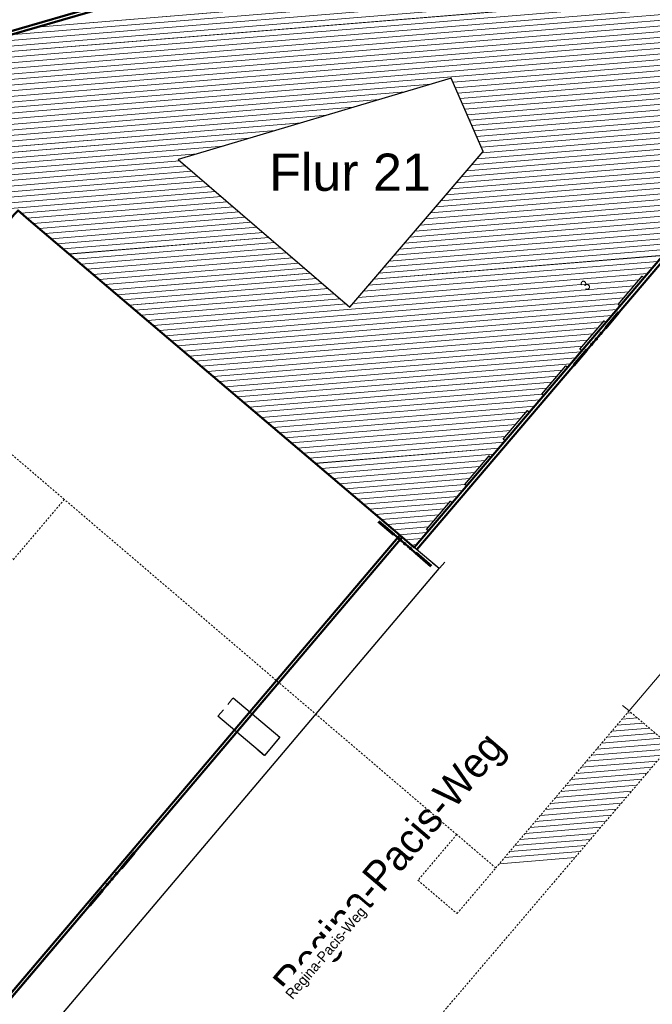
# Model space of a CAD drawing. Header units: millimetres. Extents: x 32365810 to 32368499, y 5620272 to 5622478.
# Tile 37 of 249: x 32366655 to 32366697, y 5620559 to 5620625. Entities that reach past the tile are written whole.
import ezdxf

# ---------------------------------------------------------------- set-up
doc = ezdxf.new("R2010")
doc.units = ezdxf.units.MM
for name, pattern in [('1600.1047', [0]), ('1600.2013', [0, 0]), ('1600.2028', [0]), ('1600.2032', [0.25, 0.125, 0, 0, -0.125]), ('1600.2505', [0]), ('1600.25101', [0]), ('1600.2512', [0.25, 0.125, 0, 0, -0.125])]:
    doc.linetypes.add(name, pattern=pattern)
doc.layers.get('0').update_dxf_attribs({"color": 1, "linetype": 'CONTINUOUS'})
doc.layers.add('_K_Flurstücke_Grenzpunkte', color=251, linetype='CONTINUOUS', lineweight=50)
for name, color, linetype in [('_K_Gebäude', 251, 'CONTINUOUS'), ('_K_Lagebezeichnungen', 251, 'CONTINUOUS'), ('_K_Siedlungsflächen - Bauwerke u. Einrichtungen', 251, 'CONTINUOUS')]:
    doc.layers.add(name, color=color, linetype=linetype)
for name, color, linetype, transparency in [('Flurstücke_Grenzpunkte', 11, 'CONTINUOUS', 0.75), ('Gebäude', 31, 'CONTINUOUS', 0.75), ('Lagebezeichnungen', 12, 'CONTINUOUS', 0.75), ('Siedlungsflächen - Bauwerke u. Einrichtungen', 51, 'CONTINUOUS', 0.75)]:
    doc.layers.add(name, color=color, linetype=linetype, transparency=transparency)
doc.styles.add('Flur_ Name_62-2', font='arial.ttf')
doc.styles.add('Hausnummern NRW', font='arial.ttf', dxfattribs={"width": 0.85})
doc.styles.add('Straßename', font='arial.ttf', dxfattribs={"width": 0.95})

# ---------------------------------------------------------------- blocks, each defined once
blk = doc.blocks.new('Senkrechter Strich')
at = {"color": 0, "lineweight": -2}
blk.add_line((0, 0.5), (0, -0.5), dxfattribs=at)
blk = doc.blocks.new('O3457')
at = {"layer": 'Siedlungsflächen - Bauwerke u. Einrichtungen', "color": 7, "linetype": '1600.25101', "lineweight": 18}
blk.add_line((32366211.904, 5621954.671), (32366196.104, 5621936.073), dxfattribs=at)
at = {"layer": 'Siedlungsflächen - Bauwerke u. Einrichtungen', "color": 7, "lineweight": 18, "xscale": 0.55, "yscale": 0.55, "zscale": 0.55}
for p, rotation in [((32366211.675368, 5621954.865235), 229.650311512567), ((32366195.875368, 5621936.267235), 49.650311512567)]:
    blk.add_blockref('Senkrechter Strich', p, dxfattribs=dict(at, rotation=rotation))
blk = doc.blocks.new('Flurgrenze_ Begleitsignatur')
at = {"color": 0, "lineweight": -2}
for p, q in [((-0.29, 0), (-0.12, 0)), ((0.12, 0), (0.29, 0))]:
    blk.add_line(p, q, dxfattribs=at)
for p in [(-0.06, 0), (0, 0), (0.06, 0)]:
    blk.add_point(p, dxfattribs=at)
blk = doc.blocks.new('O66')
at = {"layer": 'Gebäude', "color": 7, "linetype": '1600.2512', "lineweight": 18}
for p, q in [((32366184.521, 5621927.764), (32366181.907, 5621924.693)), ((32366187.146, 5621925.524), (32366184.521, 5621927.764)), ((32366184.539, 5621922.454), (32366187.146, 5621925.524)), ((32366181.907, 5621924.693), (32366184.539, 5621922.454))]:
    blk.add_line(p, q, dxfattribs=at)
blk = doc.blocks.new('O96')
at = {"layer": 'Gebäude', "color": 7, "linetype": '1600.2512', "lineweight": 18}
for p, q in [((32366152.057, 5621955.461), (32366147.538, 5621952.393)), ((32366158.132, 5621950.278), (32366152.057, 5621955.461)), ((32366147.538, 5621952.393), (32366154.699, 5621946.228)), ((32366154.699, 5621946.228), (32366158.132, 5621950.278))]:
    blk.add_line(p, q, dxfattribs=at)
blk = doc.blocks.new('O243')
at = {"layer": 'Flurstücke_Grenzpunkte', "color": 251, "linetype": '1600.2013', "lineweight": 50, "true_color": 0x566563}
blk.add_line((32366181.830197, 5621946.912998), (32366205.960197, 5621975.206998), dxfattribs=at)
at = {"layer": 'Flurstücke_Grenzpunkte', "color": 251, "lineweight": 50, "true_color": 0x566563, "xscale": 5, "yscale": 5, "zscale": 5, "rotation": 49.54142729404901}
blk.add_blockref('Flurgrenze_ Begleitsignatur', (32366193.895197, 5621961.059998), dxfattribs=at)
blk = doc.blocks.new('O301')
at = {"layer": 'Flurstücke_Grenzpunkte', "color": 251, "linetype": '1600.2013', "lineweight": 50, "true_color": 0x566563}
blk.add_line((32366141.833439, 5621901.832282), (32366180.855439, 5621947.742282), dxfattribs=at)
at = {"layer": 'Flurstücke_Grenzpunkte', "color": 251, "lineweight": 50, "true_color": 0x566563, "xscale": 5, "yscale": 5, "zscale": 5, "rotation": 49.63655021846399}
blk.add_blockref('Flurgrenze_ Begleitsignatur', (32366161.344439, 5621924.787282), dxfattribs=at)
blk = doc.blocks.new('O379')
at = {"layer": 'Flurstücke_Grenzpunkte', "color": 251, "linetype": '1600.2013', "lineweight": 50, "true_color": 0x566563}
blk.add_line((32366171.355455, 5621986.605132), (32366153.517455, 5621981.443132), dxfattribs=at)
at = {"layer": 'Flurstücke_Grenzpunkte', "color": 251, "lineweight": 50, "true_color": 0x566563, "xscale": 5, "yscale": 5, "zscale": 5, "rotation": 196.139503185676}
blk.add_blockref('Flurgrenze_ Begleitsignatur', (32366162.436455, 5621984.024132), dxfattribs=at)
blk = doc.blocks.new('O389')
at = {"layer": 'Flurstücke_Grenzpunkte', "color": 251, "linetype": '1600.2013', "lineweight": 50, "true_color": 0x566563}
blk.add_line((32366180.538254, 5621947.716585), (32366181.513254, 5621946.887585), dxfattribs=at)
at = {"layer": 'Flurstücke_Grenzpunkte', "color": 251, "lineweight": 50, "true_color": 0x566563, "xscale": 5, "yscale": 5, "zscale": 5, "rotation": 319.626935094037}
blk.add_blockref('Flurgrenze_ Begleitsignatur', (32366181.025754, 5621947.302085), dxfattribs=at)
blk = doc.blocks.new('O759')
at = {"layer": 'Flurstücke_Grenzpunkte', "color": 7, "linetype": '1600.2028', "lineweight": 35}
for p, q in [((32366205.789, 5621975.353), (32366181.659, 5621947.059)), ((32366180.684, 5621947.888), (32366141.662, 5621901.978)), ((32366181.659, 5621947.059), (32366180.684, 5621947.888))]:
    blk.add_line(p, q, dxfattribs=at)
blk = doc.blocks.new('O864')
at = {"layer": 'Flurstücke_Grenzpunkte', "color": 7, "linetype": '1600.2028', "lineweight": 35}
for p, q in [((32366171.418, 5621986.389), (32366153.58, 5621981.227)), ((32366205.789, 5621975.353), (32366181.659, 5621947.059)), ((32366155.022, 5621969.69), (32366155.754, 5621969.068)), ((32366155.754, 5621969.068), (32366180.684, 5621947.888)), ((32366181.659, 5621947.059), (32366180.684, 5621947.888))]:
    blk.add_line(p, q, dxfattribs=at)
blk = doc.blocks.new('O1061')
at = {"layer": 'Flurstücke_Grenzpunkte', "color": 7, "linetype": '1600.2028', "lineweight": 35}
blk.add_line((32366171.418, 5621986.389), (32366153.58, 5621981.227), dxfattribs=at)
blk = doc.blocks.new('O1908')
at = {"layer": 'Flurstücke_Grenzpunkte', "color": 7, "linetype": '1600.2028', "lineweight": 35}
for p, q in [((32366155.022, 5621969.69), (32366155.754, 5621969.068)), ((32366155.754, 5621969.068), (32366180.684, 5621947.888)), ((32366180.684, 5621947.888), (32366141.662, 5621901.978))]:
    blk.add_line(p, q, dxfattribs=at)
blk = doc.blocks.new('O3496')
at = {"layer": 'Siedlungsflächen - Bauwerke u. Einrichtungen', "color": 7, "linetype": '1600.25101', "lineweight": 18}
blk.add_line((32366183.336, 5621945.633), (32366181.659, 5621947.059), dxfattribs=at)
at = {"layer": 'Siedlungsflächen - Bauwerke u. Einrichtungen', "color": 7, "lineweight": 18, "xscale": 0.55, "yscale": 0.55, "zscale": 0.55}
for p, rotation in [((32366181.853338, 5621947.287545), 319.624556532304), ((32366183.530338, 5621945.861545), 139.624556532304)]:
    blk.add_blockref('Senkrechter Strich', p, dxfattribs=dict(at, rotation=rotation))
blk = doc.blocks.new('O3534')
at = {"layer": 'Siedlungsflächen - Bauwerke u. Einrichtungen', "color": 7, "linetype": '1600.25101', "lineweight": 18}
for p, q in [((32366169.488, 5621936.948), (32366172.614, 5621934.299)), ((32366171.583, 5621933.065), (32366168.455, 5621935.715)), ((32366172.614, 5621934.299), (32366171.583, 5621933.065))]:
    blk.add_line(p, q, dxfattribs=at)
at = {"layer": 'Siedlungsflächen - Bauwerke u. Einrichtungen', "color": 7, "lineweight": 18, "xscale": 0.55, "yscale": 0.55, "zscale": 0.55}
for p, rotation in [((32366169.29405, 5621936.719126), 319.721763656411), ((32366168.64892, 5621935.943899), 319.7291729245), ((32366172.383778, 5621934.491349), 230.121434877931), ((32366172.42005, 5621934.070126), 139.721763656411), ((32366171.352778, 5621933.257349), 50.121434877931), ((32366171.77692, 5621933.293899), 139.7291729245)]:
    blk.add_blockref('Senkrechter Strich', p, dxfattribs=dict(at, rotation=rotation))
blk = doc.blocks.new('O3536')
at = {"layer": 'Siedlungsflächen - Bauwerke u. Einrichtungen', "color": 7, "linetype": '1600.25101', "lineweight": 18}
for p, q in [((32366183.336, 5621945.633), (32366144.377, 5621899.668)), ((32366144.377, 5621899.668), (32366140.272, 5621903.16))]:
    blk.add_line(p, q, dxfattribs=at)
at = {"layer": 'Siedlungsflächen - Bauwerke u. Einrichtungen', "color": 7, "lineweight": 18, "xscale": 0.55, "yscale": 0.55, "zscale": 0.55}
for p, rotation in [((32366183.107145, 5621945.826973), 229.716067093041), ((32366140.466383, 5621903.388506), 319.613187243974), ((32366144.148145, 5621899.861973), 49.716067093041), ((32366144.571383, 5621899.896506), 139.613187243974)]:
    blk.add_blockref('Senkrechter Strich', p, dxfattribs=dict(at, rotation=rotation))
blk = doc.blocks.new('O2434')
at = {"layer": 'Gebäude', "color": 7, "linetype": '1600.2505', "lineweight": 18}
for p, q in [((32366171.418, 5621986.389), (32366153.58, 5621981.227)), ((32366184.148, 5621978.582), (32366165.786, 5621973.108)), ((32366186.299, 5621973.652), (32366184.148, 5621978.582)), ((32366177.339, 5621963.202), (32366186.299, 5621973.652)), ((32366165.786, 5621973.108), (32366177.339, 5621963.202)), ((32366155.022, 5621969.69), (32366155.754, 5621969.068)), ((32366155.754, 5621969.068), (32366180.684, 5621947.888)), ((32366197.101, 5621965.164), (32366198.034, 5621966.258)), ((32366195.366, 5621963.375), (32366196.98, 5621965.268)), ((32366196.98, 5621965.268), (32366197.101, 5621965.164)), ((32366195.488, 5621963.272), (32366195.366, 5621963.375)), ((32366194.548, 5621962.17), (32366195.488, 5621963.272)), ((32366192.799, 5621960.366), (32366194.427, 5621962.274)), ((32366194.427, 5621962.274), (32366194.548, 5621962.17)), ((32366191.976, 5621959.153), (32366192.921, 5621960.262)), ((32366192.921, 5621960.262), (32366192.799, 5621960.366)), ((32366190.234, 5621957.359), (32366191.854, 5621959.257)), ((32366191.854, 5621959.257), (32366191.976, 5621959.153)), ((32366189.403, 5621956.138), (32366190.356, 5621957.255)), ((32366190.356, 5621957.255), (32366190.234, 5621957.359)), ((32366187.649, 5621954.327), (32366189.281, 5621956.242)), ((32366189.281, 5621956.242), (32366189.403, 5621956.138)), ((32366186.818, 5621953.106), (32366187.771, 5621954.223)), ((32366187.771, 5621954.223), (32366187.649, 5621954.327)), ((32366185.056, 5621951.287), (32366186.696, 5621953.21)), ((32366186.696, 5621953.21), (32366186.818, 5621953.106)), ((32366184.225, 5621950.066), (32366185.177, 5621951.183)), ((32366185.177, 5621951.183), (32366185.056, 5621951.287)), ((32366182.477, 5621948.263), (32366184.103, 5621950.17)), ((32366184.103, 5621950.17), (32366184.225, 5621950.066)), ((32366181.659, 5621947.059), (32366182.598, 5621948.159)), ((32366182.598, 5621948.159), (32366182.477, 5621948.263)), ((32366180.684, 5621947.888), (32366181.659, 5621947.059))]:
    blk.add_line(p, q, dxfattribs=at)
at = {"layer": 'Lagebezeichnungen', "color": 7, "lineweight": 18, "insert": (32366193.168, 5621964.663), "char_height": 0.7, "attachment_point": 5, "rotation": 45.76449, "line_spacing_factor": 0.69, "style": 'Hausnummern NRW', "bg_fill": 2}
blk.add_mtext('3', dxfattribs=at)
blk = doc.blocks.new('O2839')
at = {"layer": 'Gebäude', "color": 7, "linetype": '1600.2032', "lineweight": 18}
for p, q in [((32366158.132, 5621950.278), (32366152.057, 5621955.461)), ((32366184.521, 5621927.764), (32366158.132, 5621950.278)), ((32366196.104, 5621936.073), (32366187.146, 5621925.524)), ((32366198.873, 5621933.725), (32366196.104, 5621936.073)), ((32366183.883, 5621916.17), (32366198.873, 5621933.725)), ((32366187.146, 5621925.524), (32366184.521, 5621927.764))]:
    blk.add_line(p, q, dxfattribs=at)
blk = doc.blocks.new('*X1169')
at = {"color": 253, "linetype": '1600.1047', "lineweight": 18, "true_color": 0xb2b2b2}
for p, q in [((32366205.865116, 5621986.102131), (32366156.294591, 5621982.012555)), ((32366206.006214, 5621985.361224), (32366153.407747, 5621981.021841)), ((32366205.935665, 5621985.731678), (32366154.475806, 5621981.48623)), ((32366206.264337, 5621984.629971), (32366152.728879, 5621980.213287)), ((32366206.076763, 5621984.99077), (32366153.068313, 5621980.617564)), ((32366206.778063, 5621983.919806), (32366152.05001, 5621979.404732)), ((32366206.5212, 5621984.274888), (32366152.389444, 5621979.809009)), ((32366207.291789, 5621983.20964), (32366151.371141, 5621978.596177)), ((32366207.034926, 5621983.564723), (32366151.710575, 5621979.000454)), ((32366207.548653, 5621982.854557), (32366151.031707, 5621978.191899)), ((32366208.062379, 5621982.144392), (32366150.352838, 5621977.383345)), ((32366207.805516, 5621982.499475), (32366150.692272, 5621977.787622)), ((32366208.166544, 5621981.400437), (32366149.673969, 5621976.57479)), ((32366208.191642, 5621981.778782), (32366150.013404, 5621976.979067)), ((32366208.116348, 5621980.643748), (32366137.577472, 5621974.824279)), ((32366208.141446, 5621981.022093), (32366137.905994, 5621975.227656)), ((32366208.09125, 5621980.265404), (32366184.270941, 5621978.300224)), ((32366208.066152, 5621979.887059), (32366184.429409, 5621977.937024)), ((32366208.041054, 5621979.508714), (32366184.587876, 5621977.573823)), ((32366208.015956, 5621979.13037), (32366184.746343, 5621977.210623)), ((32366207.990858, 5621978.752025), (32366184.904811, 5621976.847422)), ((32366182.794115, 5621978.178386), (32366137.248951, 5621974.420902)), ((32366207.96576, 5621978.373681), (32366185.063278, 5621976.484222)), ((32366207.666874, 5621977.972748), (32366185.221745, 5621976.121021)), ((32366181.048999, 5621977.658139), (32366136.92043, 5621974.017525)), ((32366207.319744, 5621977.567836), (32366185.380213, 5621975.757821)), ((32366177.558767, 5621976.617646), (32366136.263387, 5621973.21077)), ((32366179.303883, 5621977.137893), (32366136.591908, 5621973.614148)), ((32366206.972614, 5621977.162924), (32366185.53868, 5621975.394621)), ((32366206.625484, 5621976.758012), (32366185.697148, 5621975.03142)), ((32366175.813651, 5621976.0974), (32366135.934866, 5621972.807393)), ((32366206.278354, 5621976.353099), (32366185.855615, 5621974.66822)), ((32366205.931224, 5621975.948187), (32366186.014082, 5621974.305019)), ((32366174.068536, 5621975.577154), (32366135.606345, 5621972.404016)), ((32366205.584094, 5621975.543275), (32366186.17255, 5621973.941819)), ((32366172.32342, 5621975.056907), (32366135.277823, 5621972.000639)), ((32366205.288673, 5621974.766354), (32366185.881673, 5621973.165273)), ((32366205.633871, 5621975.171107), (32366186.228855, 5621973.57019)), ((32366168.833188, 5621974.016415), (32366134.620781, 5621971.193885)), ((32366170.578304, 5621974.536661), (32366134.949302, 5621971.597262)), ((32366204.717754, 5621974.342979), (32366185.534491, 5621972.760357)), ((32366167.088073, 5621973.496168), (32366134.29226, 5621970.790508)), ((32366204.027804, 5621973.53351), (32366184.840127, 5621971.950524)), ((32366204.372779, 5621973.938245), (32366185.187309, 5621972.35544)), ((32366166.287948, 5621972.67761), (32366133.635217, 5621969.983754)), ((32366165.887631, 5621973.020858), (32366133.963738, 5621970.387131)), ((32366203.337854, 5621972.724041), (32366184.145762, 5621971.14069)), ((32366203.682829, 5621973.128776), (32366184.492944, 5621971.545607)), ((32366167.088582, 5621971.991114), (32366132.978175, 5621969.177)), ((32366166.688265, 5621972.334362), (32366133.306696, 5621969.580377)), ((32366203.175136, 5621972.334343), (32366183.79858, 5621970.735774)), ((32366167.889217, 5621971.304619), (32366132.321132, 5621968.370246)), ((32366167.4889, 5621971.647866), (32366132.649653, 5621968.773623)), ((32366202.52896, 5621971.528485), (32366183.104216, 5621969.925941)), ((32366202.874216, 5621971.933243), (32366183.451398, 5621970.330857)), ((32366168.289534, 5621970.961371), (32366131.992611, 5621967.966868)), ((32366201.612968, 5621970.700368), (32366182.409852, 5621969.116107)), ((32366201.958154, 5621971.10512), (32366182.757034, 5621969.521024)), ((32366168.689851, 5621970.618123), (32366155.235979, 5621969.508176)), ((32366169.090168, 5621970.274875), (32366155.639608, 5621969.165202)), ((32366201.267782, 5621970.295616), (32366182.06267, 5621968.711191)), ((32366169.490485, 5621969.931628), (32366156.043283, 5621968.822231)), ((32366169.890802, 5621969.58838), (32366156.446977, 5621968.479262)), ((32366200.577409, 5621969.486112), (32366181.368306, 5621967.901358)), ((32366200.922595, 5621969.890864), (32366181.715488, 5621968.306274)), ((32366170.291119, 5621969.245132), (32366156.85067, 5621968.136293)), ((32366170.691437, 5621968.901884), (32366157.254363, 5621967.793323)), ((32366200.1125, 5621968.695209), (32366180.673942, 5621967.091525)), ((32366200.458489, 5621969.100027), (32366181.021124, 5621967.496441)), ((32366171.091754, 5621968.558636), (32366157.658056, 5621967.450354)), ((32366171.492071, 5621968.215389), (32366158.06175, 5621967.107385)), ((32366199.541807, 5621968.271853), (32366180.32676, 5621966.686608)), ((32366171.892388, 5621967.872141), (32366158.465443, 5621966.764416)), ((32366172.292705, 5621967.528893), (32366158.869136, 5621966.421446)), ((32366198.85097, 5621967.46231), (32366179.632395, 5621965.876775)), ((32366199.196388, 5621967.867082), (32366179.979577, 5621966.281691)), ((32366172.693022, 5621967.185645), (32366159.272829, 5621966.078477)), ((32366173.093339, 5621966.842398), (32366159.676523, 5621965.735508)), ((32366198.505551, 5621967.057539), (32366179.285213, 5621965.471858)), ((32366173.493657, 5621966.49915), (32366160.080216, 5621965.392539)), ((32366173.893974, 5621966.155902), (32366160.483909, 5621965.049569)), ((32366198.025349, 5621966.265375), (32366178.590849, 5621964.662025)), ((32366198.160132, 5621966.652768), (32366178.938031, 5621965.066942)), ((32366174.294291, 5621965.812654), (32366160.887602, 5621964.7066)), ((32366174.694608, 5621965.469406), (32366161.291296, 5621964.363631)), ((32366197.351048, 5621965.457197), (32366177.896485, 5621963.852192)), ((32366197.696234, 5621965.861949), (32366178.243667, 5621964.257108)), ((32366175.094925, 5621965.126159), (32366161.694989, 5621964.020662)), ((32366175.495242, 5621964.782911), (32366162.098682, 5621963.677692)), ((32366196.780352, 5621965.03384), (32366177.549303, 5621963.447275)), ((32366175.895559, 5621964.439663), (32366162.502376, 5621963.334723)), ((32366176.295877, 5621964.096415), (32366162.906069, 5621962.991754)), ((32366196.435261, 5621964.629096), (32366164.117149, 5621961.962846)), ((32366196.09017, 5621964.224352), (32366164.520842, 5621961.619877)), ((32366176.696194, 5621963.753168), (32366163.309762, 5621962.648785)), ((32366177.096511, 5621963.40992), (32366163.713455, 5621962.305815)), ((32366195.745079, 5621963.819608), (32366164.924535, 5621961.276908)), ((32366195.399989, 5621963.414864), (32366165.328228, 5621960.933938)), ((32366195.280493, 5621963.028731), (32366165.731922, 5621960.590969)), ((32366194.935237, 5621962.623974), (32366166.135615, 5621960.248)), ((32366194.364374, 5621962.200603), (32366166.539308, 5621959.905031)), ((32366194.589981, 5621962.219216), (32366194.499431, 5621962.211746)), ((32366194.019007, 5621961.795837), (32366166.943001, 5621959.562061)), ((32366193.67364, 5621961.39107), (32366167.346695, 5621959.219092)), ((32366193.328273, 5621960.986303), (32366167.750388, 5621958.876123)), ((32366192.982906, 5621960.581536), (32366168.154081, 5621958.533154)), ((32366192.864316, 5621960.195478), (32366168.557774, 5621958.190184)), ((32366192.519441, 5621959.790752), (32366168.961468, 5621957.847215)), ((32366192.174566, 5621959.386026), (32366169.365161, 5621957.504246)), ((32366191.602697, 5621958.962572), (32366169.768854, 5621957.161277)), ((32366191.257208, 5621958.557796), (32366170.172548, 5621956.818307)), ((32366190.911719, 5621958.153019), (32366170.576241, 5621956.475338)), ((32366190.566229, 5621957.748242), (32366170.979934, 5621956.132369)), ((32366190.249446, 5621957.345833), (32366171.383627, 5621955.7894)), ((32366190.102096, 5621956.957403), (32366171.787321, 5621955.44643)), ((32366189.75676, 5621956.552638), (32366172.191014, 5621955.103461)), ((32366189.184854, 5621956.129182), (32366172.594707, 5621954.760492)), ((32366189.411424, 5621956.147874), (32366189.393183, 5621956.146369)), ((32366188.839936, 5621955.724452), (32366172.9984, 5621954.417523)), ((32366188.495017, 5621955.319722), (32366173.402094, 5621954.074553)), ((32366188.150098, 5621954.914992), (32366173.805787, 5621953.731584)), ((32366187.80518, 5621954.510262), (32366174.20948, 5621953.388615)), ((32366187.686719, 5621954.124215), (32366174.613173, 5621953.045646)), ((32366187.341383, 5621953.719451), (32366175.016867, 5621952.702676)), ((32366186.996047, 5621953.314687), (32366175.42056, 5621952.359707)), ((32366186.424143, 5621952.891231), (32366175.824253, 5621952.016738)), ((32366186.078956, 5621952.486479), (32366176.227947, 5621951.673769)), ((32366185.73377, 5621952.081727), (32366176.63164, 5621951.330799)), ((32366185.388584, 5621951.676975), (32366177.035333, 5621950.98783)), ((32366185.070583, 5621951.274466), (32366177.439026, 5621950.644861)), ((32366184.923953, 5621950.886095), (32366177.84272, 5621950.301892)), ((32366184.579006, 5621950.481362), (32366178.246413, 5621949.958922)), ((32366184.007448, 5621950.057935), (32366178.650106, 5621949.615953)), ((32366183.662343, 5621949.65319), (32366179.053799, 5621949.272984)), ((32366184.23406, 5621950.07663), (32366184.21443, 5621950.075011)), ((32366183.317237, 5621949.248444), (32366179.457493, 5621948.930015)), ((32366182.972132, 5621948.843699), (32366179.861186, 5621948.587045)), ((32366182.627027, 5621948.438954), (32366180.264879, 5621948.244076)), ((32366182.507349, 5621948.052806), (32366180.668572, 5621947.901107)), ((32366182.161814, 5621947.648026), (32366181.071984, 5621947.558114)), ((32366181.816278, 5621947.243245), (32366181.475384, 5621947.215121))]:
    blk.add_line(p, q, dxfattribs=at)

msp = doc.modelspace()

# ---------------------------------------------------------------- linework, layer by layer
at = {"layer": '_K_Flurstücke_Grenzpunkte', "linetype": '1600.2013', "lineweight": 35}
msp.add_line((32366680.364, 5620589.97), (32366681.339, 5620589.141), dxfattribs=at)
at = {"layer": '_K_Flurstücke_Grenzpunkte', "linetype": '1600.2028'}
msp.add_lwpolyline([(32366697.148, 5620636.134), (32366691.983, 5620639.989), (32366677.371, 5620651.811), (32366669.92, 5620642.231), (32366669.506, 5620642.562), (32366664.518, 5620638.839), (32366649.123, 5620634.268), (32366616.211, 5620661.466), (32366616.05, 5620661.6), (32366615.242, 5620662.268), (32366608.271, 5620668.476), (32366595.418, 5620663.969), (32366596.321, 5620663.205), (32366598.356, 5620661.485), (32366608.272, 5620653.1), (32366642.898, 5620623.826), (32366649.212, 5620618.487), (32366653.405, 5620623.481), (32366671.243, 5620628.643), (32366671.201, 5620628.787), (32366676.702, 5620630.379), (32366676.744, 5620630.234)], close=True, dxfattribs=at)
for points in [[(32366671.243, 5620628.643), (32366653.405, 5620623.481), (32366649.212, 5620618.487), (32366642.898, 5620623.826), (32366608.272, 5620653.1)], [(32366575.202, 5620518.082), (32366572.127, 5620520.701), (32366572.407, 5620521.028), (32366600.278, 5620553.795), (32366601.501, 5620552.734), (32366606.318, 5620558.367), (32366606.895, 5620559.042), (32366608.655, 5620561.099), (32366609.239, 5620561.782), (32366614.254, 5620567.649), (32366612.984, 5620568.733), (32366614.678, 5620570.731), (32366642.743, 5620603.843), (32366642.926, 5620603.689), (32366645.807, 5620601.257), (32366654.616, 5620611.689), (32366654.847, 5620611.944), (32366655.579, 5620611.322), (32366680.509, 5620590.142), (32366641.487, 5620544.232), (32366628.972, 5620529.508), (32366591.543, 5620485.472)]]:
    msp.add_lwpolyline(points, dxfattribs=at)
at = {"layer": '_K_Flurstücke_Grenzpunkte', "linetype": '1600.2013'}
msp.add_lwpolyline([(32366629.144, 5620529.362), (32366641.659, 5620544.086), (32366680.681, 5620589.996)], dxfattribs=at)
at = {"layer": '_K_Gebäude', "linetype": '1600.1047', "lineweight": 18}
for p, q in [((32366696.484, 5620577.856), (32366695.458, 5620577.772)), ((32366696.08, 5620578.199), (32366695.802, 5620578.176)), ((32366697.293, 5620577.17), (32366694.771, 5620576.963)), ((32366696.889, 5620577.513), (32366695.115, 5620577.367)), ((32366698.102, 5620576.484), (32366694.084, 5620576.154)), ((32366697.698, 5620576.827), (32366694.428, 5620576.558)), ((32366698.517, 5620575.766), (32366693.397, 5620575.345)), ((32366698.507, 5620576.141), (32366693.741, 5620575.749)), ((32366698.171, 5620575.361), (32366693.054, 5620574.94)), ((32366697.48, 5620574.552), (32366692.367, 5620574.131)), ((32366697.826, 5620574.956), (32366692.71, 5620574.536)), ((32366696.789, 5620573.742), (32366691.679, 5620573.322)), ((32366697.134, 5620574.147), (32366692.023, 5620573.726)), ((32366696.443, 5620573.338), (32366691.336, 5620572.917)), ((32366695.752, 5620572.528), (32366690.649, 5620572.108)), ((32366696.098, 5620572.933), (32366690.992, 5620572.513)), ((32366695.407, 5620572.124), (32366690.305, 5620571.704)), ((32366694.715, 5620571.314), (32366689.618, 5620570.895)), ((32366695.061, 5620571.719), (32366689.962, 5620571.299)), ((32366694.024, 5620570.505), (32366688.931, 5620570.086)), ((32366694.37, 5620570.909), (32366689.275, 5620570.49)), ((32366693.679, 5620570.1), (32366688.588, 5620569.681)), ((32366692.988, 5620569.291), (32366687.901, 5620568.872)), ((32366693.333, 5620569.695), (32366688.244, 5620569.276)), ((32366692.296, 5620568.481), (32366687.214, 5620568.063)), ((32366692.642, 5620568.886), (32366687.557, 5620568.467))]:
    msp.add_line(p, q, dxfattribs=at)
at = {"layer": '_K_Gebäude', "linetype": '1600.2505', "lineweight": -2}
msp.add_lwpolyline([(32366671.243, 5620628.643), (32366653.405, 5620623.481), (32366649.212, 5620618.487), (32366642.898, 5620623.826), (32366628.424, 5620606.054), (32366616.515, 5620616.104), (32366617.128, 5620616.83), (32366616.226, 5620617.591), (32366615.846, 5620617.14), (32366613.125, 5620619.363), (32366613.592, 5620619.934), (32366612.821, 5620620.565), (32366612.4, 5620620.041), (32366609.662, 5620622.247), (32366610.127, 5620622.824), (32366609.299, 5620623.491), (32366608.913, 5620623.014), (32366606.112, 5620625.277)], dxfattribs=at)
msp.add_lwpolyline([(32366677.164, 5620605.456), (32366686.124, 5620615.906), (32366683.973, 5620620.836), (32366665.611, 5620615.362)], close=True, dxfattribs=at)
at = {"layer": '_K_Gebäude', "linetype": '1600.2032', "lineweight": 18}
msp.add_lwpolyline([(32366605.633, 5620472.007), (32366608.359, 5620469.564), (32366623.039, 5620486.925), (32366652.017, 5620521.042), (32366683.708, 5620558.424), (32366698.698, 5620575.979), (32366695.929, 5620578.327), (32366686.971, 5620567.778), (32366684.346, 5620570.018), (32366657.957, 5620592.532), (32366651.882, 5620597.715), (32366647.363, 5620594.647), (32366644.652, 5620592.807), (32366583.247, 5620520.389), (32366582.028, 5620517.665), (32366579.775, 5620512.627), (32366585.695, 5620507.566), (32366610.356, 5620486.481), (32366614.766, 5620482.712)], close=True, dxfattribs=at)
at = {"layer": '_K_Gebäude', "linetype": '1600.2512', "lineweight": 18}
for points in [[(32366647.363, 5620594.647), (32366654.524, 5620588.482), (32366657.957, 5620592.532), (32366651.882, 5620597.715)], [(32366681.732, 5620566.947), (32366684.364, 5620564.708), (32366686.971, 5620567.778), (32366684.346, 5620570.018)]]:
    msp.add_lwpolyline(points, close=True, dxfattribs=at)
at = {"layer": '_K_Siedlungsflächen - Bauwerke u. Einrichtungen', "linetype": '1600.1047', "lineweight": 18}
for p, q in [((32366705.761, 5620627.985), (32366654.301, 5620623.74)), ((32366705.691, 5620628.356), (32366656.12, 5620624.266)), ((32366705.832, 5620627.615), (32366653.233, 5620623.276)), ((32366706.09, 5620626.884), (32366652.554, 5620622.467)), ((32366705.902, 5620627.244), (32366652.894, 5620622.871)), ((32366706.603, 5620626.173), (32366651.875, 5620621.658)), ((32366706.347, 5620626.529), (32366652.215, 5620622.063)), ((32366707.117, 5620625.463), (32366651.197, 5620620.85)), ((32366706.86, 5620625.818), (32366651.536, 5620621.254)), ((32366707.631, 5620624.753), (32366650.518, 5620620.041)), ((32366707.374, 5620625.108), (32366650.857, 5620620.446)), ((32366708.017, 5620624.032), (32366649.839, 5620619.233)), ((32366707.888, 5620624.398), (32366650.178, 5620619.637)), ((32366707.992, 5620623.654), (32366649.499, 5620618.828)), ((32366707.942, 5620622.897), (32366637.403, 5620617.078)), ((32366707.967, 5620623.276), (32366637.731, 5620617.481)), ((32366707.917, 5620622.519), (32366684.096, 5620620.554)), ((32366707.892, 5620622.141), (32366684.255, 5620620.191)), ((32366707.866, 5620621.762), (32366684.413, 5620619.827)), ((32366707.841, 5620621.384), (32366684.572, 5620619.464)), ((32366707.816, 5620621.006), (32366684.73, 5620619.101)), ((32366682.62, 5620620.432), (32366637.074, 5620616.675)), ((32366707.791, 5620620.627), (32366684.889, 5620618.738)), ((32366707.492, 5620620.226), (32366685.047, 5620618.375)), ((32366679.129, 5620619.392), (32366636.417, 5620615.868)), ((32366680.874, 5620619.912), (32366636.746, 5620616.271)), ((32366707.145, 5620619.821), (32366685.206, 5620618.011)), ((32366706.798, 5620619.417), (32366685.364, 5620617.648)), ((32366677.384, 5620618.871), (32366636.089, 5620615.464)), ((32366706.451, 5620619.012), (32366685.523, 5620617.285)), ((32366675.639, 5620618.351), (32366635.76, 5620615.061)), ((32366706.104, 5620618.607), (32366685.681, 5620616.922)), ((32366705.757, 5620618.202), (32366685.84, 5620616.559)), ((32366673.894, 5620617.831), (32366635.432, 5620614.658)), ((32366705.41, 5620617.797), (32366685.998, 5620616.195)), ((32366705.459, 5620617.425), (32366686.054, 5620615.824)), ((32366670.404, 5620616.79), (32366634.775, 5620613.851)), ((32366672.149, 5620617.311), (32366635.103, 5620614.254)), ((32366705.114, 5620617.02), (32366685.707, 5620615.419)), ((32366668.659, 5620616.27), (32366634.446, 5620613.448)), ((32366704.198, 5620616.192), (32366685.013, 5620614.609)), ((32366704.543, 5620616.597), (32366685.36, 5620615.014)), ((32366666.914, 5620615.75), (32366634.118, 5620613.044)), ((32366703.853, 5620615.787), (32366684.666, 5620614.204)), ((32366666.113, 5620614.931), (32366633.461, 5620612.237)), ((32366665.713, 5620615.275), (32366633.789, 5620612.641)), ((32366703.163, 5620614.978), (32366683.971, 5620613.394)), ((32366703.508, 5620615.382), (32366684.318, 5620613.799)), ((32366666.914, 5620614.245), (32366632.804, 5620611.431)), ((32366666.514, 5620614.588), (32366633.132, 5620611.834)), ((32366702.7, 5620614.187), (32366683.277, 5620612.585)), ((32366703.001, 5620614.588), (32366683.624, 5620612.989)), ((32366667.715, 5620613.558), (32366632.147, 5620610.624)), ((32366667.314, 5620613.902), (32366632.475, 5620611.027)), ((32366702.354, 5620613.782), (32366682.93, 5620612.18)), ((32366668.115, 5620613.215), (32366631.818, 5620610.221)), ((32366668.515, 5620612.872), (32366655.061, 5620611.762)), ((32366701.438, 5620612.954), (32366682.235, 5620611.37)), ((32366701.784, 5620613.359), (32366682.582, 5620611.775)), ((32366668.916, 5620612.529), (32366655.465, 5620611.419)), ((32366669.316, 5620612.185), (32366655.869, 5620611.076)), ((32366700.748, 5620612.145), (32366681.541, 5620610.56)), ((32366701.093, 5620612.549), (32366681.888, 5620610.965)), ((32366669.716, 5620611.842), (32366656.272, 5620610.733)), ((32366670.117, 5620611.499), (32366656.676, 5620610.39)), ((32366700.403, 5620611.74), (32366681.194, 5620610.155)), ((32366670.517, 5620611.156), (32366657.08, 5620610.047)), ((32366670.917, 5620610.812), (32366657.483, 5620609.704)), ((32366699.938, 5620610.949), (32366680.499, 5620609.345)), ((32366700.284, 5620611.354), (32366680.847, 5620609.75)), ((32366671.317, 5620610.469), (32366657.887, 5620609.361)), ((32366671.718, 5620610.126), (32366658.291, 5620609.018)), ((32366699.022, 5620610.121), (32366679.805, 5620608.535)), ((32366699.367, 5620610.526), (32366680.152, 5620608.94)), ((32366672.118, 5620609.783), (32366658.695, 5620608.675)), ((32366672.518, 5620609.439), (32366659.098, 5620608.332)), ((32366698.676, 5620609.716), (32366679.458, 5620608.13)), ((32366672.919, 5620609.096), (32366659.502, 5620607.989)), ((32366697.986, 5620608.906), (32366678.763, 5620607.321)), ((32366698.331, 5620609.311), (32366679.111, 5620607.726)), ((32366673.319, 5620608.753), (32366659.906, 5620607.646)), ((32366673.719, 5620608.41), (32366660.309, 5620607.303)), ((32366697.522, 5620608.116), (32366678.069, 5620606.511)), ((32366697.851, 5620608.519), (32366678.416, 5620606.916)), ((32366674.12, 5620608.066), (32366660.713, 5620606.96)), ((32366674.52, 5620607.723), (32366661.117, 5620606.617)), ((32366697.176, 5620607.711), (32366677.722, 5620606.106)), ((32366674.92, 5620607.38), (32366661.52, 5620606.274)), ((32366675.321, 5620607.037), (32366661.924, 5620605.931)), ((32366696.261, 5620606.883), (32366663.943, 5620604.217)), ((32366696.606, 5620607.287), (32366677.375, 5620605.701)), ((32366675.721, 5620606.693), (32366662.328, 5620605.588)), ((32366676.121, 5620606.35), (32366662.731, 5620605.245)), ((32366695.916, 5620606.478), (32366664.346, 5620603.874)), ((32366676.522, 5620606.007), (32366663.135, 5620604.902)), ((32366676.922, 5620605.664), (32366663.539, 5620604.559)), ((32366695.571, 5620606.073), (32366664.75, 5620603.531)), ((32366695.225, 5620605.669), (32366665.154, 5620603.188)), ((32366695.106, 5620605.282), (32366665.557, 5620602.845)), ((32366694.761, 5620604.878), (32366665.961, 5620602.502)), ((32366694.19, 5620604.454), (32366666.365, 5620602.159)), ((32366694.415, 5620604.473), (32366694.325, 5620604.465)), ((32366693.844, 5620604.049), (32366666.768, 5620601.816)), ((32366693.499, 5620603.645), (32366667.172, 5620601.473)), ((32366693.154, 5620603.24), (32366667.576, 5620601.13)), ((32366692.808, 5620602.835), (32366667.98, 5620600.787)), ((32366692.69, 5620602.449), (32366668.383, 5620600.444)), ((32366692.345, 5620602.044), (32366668.787, 5620600.101)), ((32366692, 5620601.64), (32366669.191, 5620599.758)), ((32366691.428, 5620601.216), (32366669.594, 5620599.415)), ((32366691.083, 5620600.811), (32366669.998, 5620599.072)), ((32366690.737, 5620600.407), (32366670.402, 5620598.729)), ((32366690.392, 5620600.002), (32366670.805, 5620598.386)), ((32366690.075, 5620599.599), (32366671.209, 5620598.043)), ((32366689.928, 5620599.211), (32366671.613, 5620597.7)), ((32366689.582, 5620598.806), (32366672.016, 5620597.357)), ((32366689.01, 5620598.383), (32366672.42, 5620597.014)), ((32366689.237, 5620598.402), (32366689.219, 5620598.4)), ((32366688.665, 5620597.978), (32366672.824, 5620596.671)), ((32366688.32, 5620597.573), (32366673.228, 5620596.328)), ((32366687.976, 5620597.169), (32366673.631, 5620595.985)), ((32366687.631, 5620596.764), (32366674.035, 5620595.642)), ((32366687.512, 5620596.378), (32366674.439, 5620595.299)), ((32366687.167, 5620595.973), (32366674.842, 5620594.956)), ((32366686.821, 5620595.568), (32366675.246, 5620594.613)), ((32366686.25, 5620595.145), (32366675.65, 5620594.27)), ((32366685.904, 5620594.74), (32366676.053, 5620593.927)), ((32366685.559, 5620594.335), (32366676.457, 5620593.584)), ((32366685.214, 5620593.931), (32366676.861, 5620593.241)), ((32366684.896, 5620593.528), (32366677.264, 5620592.899)), ((32366684.749, 5620593.14), (32366677.668, 5620592.556)), ((32366684.404, 5620592.735), (32366678.072, 5620592.213)), ((32366683.833, 5620592.312), (32366678.476, 5620591.87)), ((32366684.059, 5620592.33), (32366684.04, 5620592.329)), ((32366683.488, 5620591.907), (32366678.879, 5620591.527)), ((32366683.143, 5620591.502), (32366679.283, 5620591.184)), ((32366682.798, 5620591.097), (32366679.687, 5620590.841)), ((32366682.452, 5620590.693), (32366680.09, 5620590.498)), ((32366682.333, 5620590.306), (32366680.494, 5620590.155)), ((32366681.987, 5620589.902), (32366680.897, 5620589.812)), ((32366681.642, 5620589.497), (32366681.301, 5620589.469))]:
    msp.add_line(p, q, dxfattribs=at)
at = {"layer": '_K_Siedlungsflächen - Bauwerke u. Einrichtungen', "linetype": '1600.25101'}
for points in [[(32366640.097, 5620545.414), (32366644.202, 5620541.922), (32366683.161, 5620587.887), (32366681.484, 5620589.313)], [(32366669.313, 5620579.202), (32366672.439, 5620576.553), (32366671.408, 5620575.319), (32366668.28, 5620577.969)]]:
    msp.add_lwpolyline(points, dxfattribs=at)

# ---------------------------------------------------------------- block references
at = {"layer": '_K_Flurstücke_Grenzpunkte', "color": 251, "lineweight": 60, "true_color": 0x566563, "xscale": 8, "yscale": 8, "zscale": 8}
for p, rotation in [((32366693.721, 5620603.314), 49.541427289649), ((32366680.851, 5620589.556), 319.626935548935), ((32366661.17, 5620567.041), 49.636550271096)]:
    msp.add_blockref('Flurgrenze_ Begleitsignatur', p, dxfattribs=dict(at, rotation=rotation))
at = {"layer": '_K_Siedlungsflächen - Bauwerke u. Einrichtungen'}
msp.add_blockref('O3457', (499.825, -1357.746), dxfattribs=at)
at = {"layer": '_K_Siedlungsflächen - Bauwerke u. Einrichtungen', "color": 7, "lineweight": 18, "xscale": 0.55, "yscale": 0.55, "zscale": 0.55}
for p, rotation in [((32366681.679, 5620589.541), 319.624555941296), ((32366683.356, 5620588.115), 139.624555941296), ((32366682.933, 5620588.081), 229.716067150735), ((32366669.119, 5620578.973), 319.721764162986), ((32366668.474, 5620578.198), 319.729172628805), ((32366672.209, 5620576.745), 230.121434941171), ((32366672.245, 5620576.324), 139.721764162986), ((32366671.602, 5620575.548), 139.729172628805), ((32366671.178, 5620575.511), 50.121434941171)]:
    msp.add_blockref('Senkrechter Strich', p, dxfattribs=dict(at, rotation=rotation))
at = {"layer": 'Flurstücke_Grenzpunkte', "color": 7, "true_color": 0xffffff}
for name in ['O379', 'O389']:
    msp.add_blockref(name, (499.825, -1357.746), dxfattribs=at)
at = {"layer": 'Gebäude', "color": 7, "true_color": 0xffffff}
for name in ['O96', 'O66']:
    msp.add_blockref(name, (499.825, -1357.746), dxfattribs=at)

# ---------------------------------------------------------------- texts
at = {"layer": '_K_Flurstücke_Grenzpunkte', "lineweight": 50, "style": 'Flur_ Name_62-2'}
msp.add_text('Flur 21', height=2.5, dxfattribs=at).set_placement((32366671.728, 5620613.263))
at = {"layer": '_K_Lagebezeichnungen', "style": 'Straßename', "width": 0.95}
msp.add_text('Regina-Pacis-Weg', height=2, rotation=49.67542, dxfattribs=at).set_placement((32366673.344, 5620558.947))

# ---------------------------------------------------------------- next in the draw order: texts
at = {"layer": '_K_Lagebezeichnungen', "lineweight": 18, "insert": (32366692.993, 5620606.917), "char_height": 1, "attachment_point": 5, "rotation": 45.76449, "line_spacing_factor": 0.69, "style": 'Hausnummern NRW', "bg_fill": 2}
msp.add_mtext('3', dxfattribs=at)

# ---------------------------------------------------------------- next in the draw order: linework, layer by layer
at = {"layer": '_K_Flurstücke_Grenzpunkte', "linetype": '1600.2028'}
for points in [[(32366763.619, 5620643.822), (32366705.928, 5620627.107), (32366708.028, 5620624.204), (32366707.787, 5620620.571), (32366705.402, 5620617.789), (32366705.614, 5620617.607), (32366681.484, 5620589.313), (32366680.509, 5620590.142), (32366641.487, 5620544.232), (32366628.972, 5620529.508), (32366591.543, 5620485.472)], [(32366614.678, 5620570.731), (32366642.743, 5620603.843), (32366642.926, 5620603.689), (32366645.807, 5620601.257), (32366654.616, 5620611.689), (32366654.847, 5620611.944), (32366655.579, 5620611.322), (32366680.509, 5620590.142), (32366681.484, 5620589.313), (32366705.614, 5620617.607), (32366705.402, 5620617.789), (32366707.787, 5620620.571), (32366708.028, 5620624.204), (32366705.928, 5620627.107)]]:
    msp.add_lwpolyline(points, dxfattribs=at)
at = {"layer": '_K_Gebäude', "linetype": '1600.2505', "lineweight": -2}
msp.add_lwpolyline([(32366654.847, 5620611.944), (32366655.579, 5620611.322), (32366680.509, 5620590.142), (32366681.484, 5620589.313), (32366682.423, 5620590.413), (32366682.302, 5620590.517), (32366683.928, 5620592.424), (32366684.05, 5620592.32), (32366685.002, 5620593.437), (32366684.881, 5620593.541), (32366686.521, 5620595.464), (32366686.643, 5620595.36), (32366687.596, 5620596.477), (32366687.474, 5620596.581), (32366689.106, 5620598.496), (32366689.228, 5620598.392), (32366690.181, 5620599.509), (32366690.059, 5620599.613), (32366691.679, 5620601.511), (32366691.801, 5620601.407), (32366692.746, 5620602.516), (32366692.624, 5620602.62), (32366694.252, 5620604.528), (32366694.373, 5620604.424), (32366695.313, 5620605.526), (32366695.191, 5620605.629), (32366696.805, 5620607.522), (32366696.926, 5620607.418), (32366697.859, 5620608.512)], dxfattribs=at)

# ---------------------------------------------------------------- next in the draw order: block references
at = {"layer": 'Flurstücke_Grenzpunkte', "color": 7, "true_color": 0xffffff}
msp.add_blockref('O243', (499.825, -1357.746), dxfattribs=at)

# ---------------------------------------------------------------- next in the draw order: texts
at = {"layer": 'Lagebezeichnungen', "color": 7, "lineweight": 18, "insert": (32366678.467, 5620564.666), "char_height": 0.7, "attachment_point": 9, "rotation": 49.67542, "line_spacing_factor": 0.69, "style": 'Straßename', "bg_fill": 2}
msp.add_mtext('Regina-Pacis-Weg', dxfattribs=at)

# ---------------------------------------------------------------- next in the draw order: block references
at = {"layer": 'Flurstücke_Grenzpunkte', "color": 7, "true_color": 0xffffff}
msp.add_blockref('O301', (499.825, -1357.746), dxfattribs=at)

# ---------------------------------------------------------------- next in the draw order: block references
msp.add_blockref('O759', (499.825, -1357.746), dxfattribs=at)

# ---------------------------------------------------------------- next in the draw order: block references
msp.add_blockref('O864', (499.825, -1357.746), dxfattribs=at)

# ---------------------------------------------------------------- next in the draw order: block references
for name in ['O1061', 'O1908']:
    msp.add_blockref(name, (499.825, -1357.746), dxfattribs=at)
at = {"layer": 'Siedlungsflächen - Bauwerke u. Einrichtungen', "color": 7, "true_color": 0xffffff}
for name in ['O3457', 'O3496']:
    msp.add_blockref(name, (499.825, -1357.746), dxfattribs=at)

# ---------------------------------------------------------------- next in the draw order: block references
for name in ['O3536', 'O3534']:
    msp.add_blockref(name, (499.825, -1357.746), dxfattribs=at)

# ---------------------------------------------------------------- next in the draw order: block references
at = {"layer": 'Gebäude', "color": 7, "true_color": 0xffffff}
msp.add_blockref('O2434', (499.825, -1357.746), dxfattribs=at)

# ---------------------------------------------------------------- next in the draw order: block references
msp.add_blockref('O2839', (499.825, -1357.746), dxfattribs=at)

# ---------------------------------------------------------------- next in the draw order: block references
at = {"layer": 'Siedlungsflächen - Bauwerke u. Einrichtungen', "color": 7, "true_color": 0xffffff}
msp.add_blockref('*X1169', (499.825, -1357.746), dxfattribs=at)

doc.saveas('drawing.dxf')
